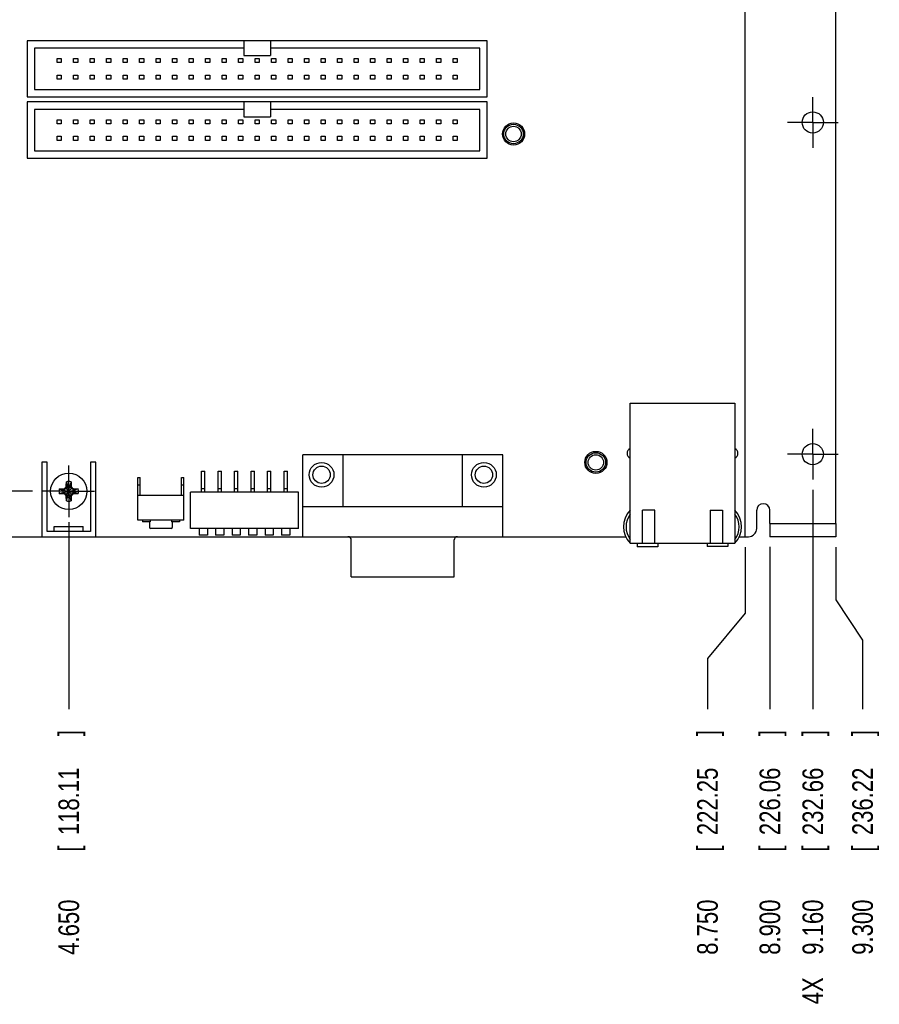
# Model space of a CAD drawing. Header units: inches. Extents: x 0 to 34, y 0 to 22.
# Tile 5 of 32: x 9.6 to 14.9, y 10.1 to 16. Entities that reach past the tile are written whole.
import ezdxf

# ---------------------------------------------------------------- set-up
doc = ezdxf.new("R2010")
doc.units = ezdxf.units.IN
doc.header["$LTSCALE"] = 1.87
doc.header["$MEASUREMENT"] = 0
doc.linetypes.add('CENTER', pattern=[0.6, 0.375, -0.075, 0.075, -0.075])
doc.layers.get('0').update_dxf_attribs({"linetype": 'CONTINUOUS'})
doc.layers.add('DEFAULT_1', color=7, linetype='CENTER')
doc.layers.add('DIMENSIONS', color=7, linetype='CONTINUOUS')
doc.styles.get("Standard").update_dxf_attribs({"font": 'txt', "width": 0.8})
doc.dimstyles.new('DIMSTYLE_1', dxfattribs={"dimtxt": 0.125, "dimasz": 0.1875, "dimexe": 0.18, "dimexo": 0.0625, "dimgap": 0.09, "dimtad": 0, "dimtih": 1, "dimtoh": 1, "dimdec": 3, "dimzin": 4, "dimdsep": 46, "dimtxsty": 'STANDARD', "dimblk": '_FILLED', "dimblk1": '_FILLED', "dimblk2": '_FILLED', "dimcen": 0.09, "dimadec": 0, "dimazin": 0, "dimtp": 0.01, "dimtm": 0.01, "dimtfac": 1, "dimtdec": 3, "dimtofl": 0, "dimtmove": 0, "dimatfit": 3, "dimldrblk": '_FILLED', "dimfxl": 1, "dimtolj": 1, "dimtzin": 4, "dimarcsym": 0})

# ---------------------------------------------------------------- blocks, each defined once
blk = doc.blocks.new('*D13')
at = {"layer": 'DIMENSIONS', "color": 2, "linetype": 'CONTINUOUS'}
blk.add_line((9.9393, 12.9886), (9.9393, 11.8554), dxfattribs=at)
at = {"layer": 'DIMENSIONS', "color": 2, "linetype": 'CONTINUOUS', "width": 0.8}
for s, p in [(']', (10.0018, 11.6929)), ('118.11', (10.0018, 11.0929)), ('[', (10.0018, 10.9929)), ('4.650', (10.0018, 10.3679))]:
    blk.add_text(s, height=0.125, rotation=90, dxfattribs=at).set_placement(p)
blk = doc.blocks.new('_FILLED')
at = {"color": 0, "linetype": 'BYBLOCK'}
blk.add_solid([(0, 0), (-1, 0.174), (-1, -0.174)], dxfattribs=at)
blk = doc.blocks.new('*D14')
at = {"layer": 'DIMENSIONS', "color": 2, "linetype": 'CONTINUOUS'}
blk.add_line((14.4493, 13.1845), (14.4493, 11.8554), dxfattribs=at)
at = {"layer": 'DIMENSIONS', "color": 2, "linetype": 'CONTINUOUS', "width": 0.8}
for s, p in [(']', (14.5118, 11.6929)), ('232.66', (14.5118, 11.0929)), ('[', (14.5118, 10.9929)), ('9.160', (14.5118, 10.3679)), ('4X ', (14.5118, 10.0679))]:
    blk.add_text(s, height=0.125, rotation=90, dxfattribs=at).set_placement(p)
blk = doc.blocks.new('*D15')
at = {"layer": 'DIMENSIONS', "color": 2, "linetype": 'CONTINUOUS'}
blk.add_line((14.1893, 12.839), (14.1893, 11.8554), dxfattribs=at)
at = {"layer": 'DIMENSIONS', "color": 2, "linetype": 'CONTINUOUS', "width": 0.8}
for s, p in [(']', (14.2518, 11.6929)), ('226.06', (14.2518, 11.0929)), ('[', (14.2518, 10.9929)), ('8.900', (14.2518, 10.3679))]:
    blk.add_text(s, height=0.125, rotation=90, dxfattribs=at).set_placement(p)
blk = doc.blocks.new('*D16')
at = {"layer": 'DIMENSIONS', "color": 2, "linetype": 'CONTINUOUS'}
for p, q in [((14.5893, 12.8388), (14.5893, 12.5191)), ((14.5893, 12.5191), (14.7511, 12.274)), ((14.7511, 12.274), (14.7511, 11.8554))]:
    blk.add_line(p, q, dxfattribs=at)
at = {"layer": 'DIMENSIONS', "color": 2, "linetype": 'CONTINUOUS', "width": 0.8}
for s, p in [(']', (14.8136, 11.6929)), ('236.22', (14.8136, 11.0929)), ('[', (14.8136, 10.9929)), ('9.300', (14.8136, 10.3679))]:
    blk.add_text(s, height=0.125, rotation=90, dxfattribs=at).set_placement(p)
blk = doc.blocks.new('*D17')
at = {"layer": 'DIMENSIONS', "color": 2, "linetype": 'CONTINUOUS'}
for p, q in [((14.0393, 12.8388), (14.0393, 12.4377)), ((14.0393, 12.4377), (13.8109, 12.1641)), ((13.8109, 12.1641), (13.8109, 11.8554))]:
    blk.add_line(p, q, dxfattribs=at)
at = {"layer": 'DIMENSIONS', "color": 2, "linetype": 'CONTINUOUS', "width": 0.8}
for s, p in [(']', (13.8734, 11.6929)), ('222.25', (13.8734, 11.0929)), ('[', (13.8734, 10.9929)), ('8.750', (13.8734, 10.3679))]:
    blk.add_text(s, height=0.125, rotation=90, dxfattribs=at).set_placement(p)
blk = doc.blocks.new('*D38')
at = {"layer": 'DIMENSIONS', "color": 2, "linetype": 'CONTINUOUS'}
blk.add_line((9.7198, 13.1763), (4.8565, 13.1763), dxfattribs=at)
at = {"layer": 'DIMENSIONS', "color": 2, "linetype": 'CONTINUOUS', "width": 0.8}
for s, p in [('[', (4.194, 13.1138)), (']', (4.694, 13.1138)), ('.275', (3.669, 13.1138)), ('6.99', (4.294, 13.1138))]:
    blk.add_text(s, height=0.125, dxfattribs=at).set_placement(p)

msp = doc.modelspace()

# ---------------------------------------------------------------- linework, layer by layer
at = {"color": 3, "linetype": 'CONTINUOUS'}
for p, q in [((14.5893, 12.9813), (14.5893, 18.7013)), ((14.1093, 12.9513), (14.1093, 13.0613)), ((14.1893, 12.9814), (14.1893, 13.0613)), ((14.1893, 12.9813), (14.5893, 12.9813)), ((14.0393, 12.9013), (14.0593, 12.9013))]:
    msp.add_line(p, q, dxfattribs=at)
at = {"color": 7, "linetype": 'CONTINUOUS'}
for p, q in [((14.0393, 12.9013), (14.0393, 18.4513)), ((9.6863, 15.9063), (9.6863, 15.5663)), ((12.4763, 15.9063), (9.6863, 15.9063)), ((11.0013, 15.9063), (11.0013, 15.8163)), ((11.1613, 15.9063), (11.1613, 15.8163)), ((12.4763, 15.5663), (12.4763, 15.9063)), ((9.7313, 15.8613), (9.7313, 15.6113)), ((11.0013, 15.8613), (9.7313, 15.8613)), ((11.0013, 15.8163), (11.1613, 15.8163)), ((12.4313, 15.8613), (11.1613, 15.8613)), ((12.4313, 15.6113), (12.4313, 15.8613)), ((9.8688, 15.7738), (9.8688, 15.7988)), ((9.8688, 15.7988), (9.8938, 15.7988)), ((9.8938, 15.7738), (9.8688, 15.7738)), ((9.8938, 15.7988), (9.8938, 15.7738)), ((9.9688, 15.7738), (9.9688, 15.7988)), ((9.9688, 15.7988), (9.9938, 15.7988)), ((9.9938, 15.7738), (9.9688, 15.7738)), ((9.9938, 15.7988), (9.9938, 15.7738)), ((10.0688, 15.7988), (10.0938, 15.7988)), ((10.0688, 15.7738), (10.0688, 15.7988)), ((10.0938, 15.7738), (10.0688, 15.7738)), ((10.0938, 15.7988), (10.0938, 15.7738)), ((10.1688, 15.7988), (10.1938, 15.7988)), ((10.1688, 15.7738), (10.1688, 15.7988)), ((10.1938, 15.7738), (10.1688, 15.7738)), ((10.1938, 15.7988), (10.1938, 15.7738)), ((10.2688, 15.7988), (10.2938, 15.7988)), ((10.2688, 15.7738), (10.2688, 15.7988)), ((10.2938, 15.7738), (10.2688, 15.7738)), ((10.2938, 15.7988), (10.2938, 15.7738)), ((10.3688, 15.7988), (10.3938, 15.7988)), ((10.3688, 15.7738), (10.3688, 15.7988)), ((10.3938, 15.7738), (10.3688, 15.7738)), ((10.3938, 15.7988), (10.3938, 15.7738)), ((10.4688, 15.7988), (10.4938, 15.7988)), ((10.4688, 15.7738), (10.4688, 15.7988)), ((10.4938, 15.7738), (10.4688, 15.7738)), ((10.4938, 15.7988), (10.4938, 15.7738)), ((10.5688, 15.7988), (10.5938, 15.7988)), ((10.5688, 15.7738), (10.5688, 15.7988)), ((10.5938, 15.7738), (10.5688, 15.7738)), ((10.5938, 15.7988), (10.5938, 15.7738)), ((10.6688, 15.7988), (10.6938, 15.7988)), ((10.6688, 15.7738), (10.6688, 15.7988)), ((10.6938, 15.7738), (10.6688, 15.7738)), ((10.6938, 15.7988), (10.6938, 15.7738)), ((10.7688, 15.7988), (10.7938, 15.7988)), ((10.7688, 15.7738), (10.7688, 15.7988)), ((10.7938, 15.7738), (10.7688, 15.7738)), ((10.7938, 15.7988), (10.7938, 15.7738)), ((10.8688, 15.7988), (10.8938, 15.7988)), ((10.8688, 15.7738), (10.8688, 15.7988)), ((10.8938, 15.7738), (10.8688, 15.7738)), ((10.8938, 15.7988), (10.8938, 15.7738)), ((10.9688, 15.7988), (10.9938, 15.7988)), ((10.9688, 15.7738), (10.9688, 15.7988)), ((10.9938, 15.7738), (10.9688, 15.7738)), ((10.9938, 15.7988), (10.9938, 15.7738)), ((11.0688, 15.7988), (11.0938, 15.7988)), ((11.0688, 15.7738), (11.0688, 15.7988)), ((11.0938, 15.7738), (11.0688, 15.7738)), ((11.0938, 15.7988), (11.0938, 15.7738)), ((11.1688, 15.7988), (11.1938, 15.7988)), ((11.1688, 15.7738), (11.1688, 15.7988)), ((11.1938, 15.7738), (11.1688, 15.7738)), ((11.1938, 15.7988), (11.1938, 15.7738)), ((11.2688, 15.7988), (11.2938, 15.7988)), ((11.2688, 15.7738), (11.2688, 15.7988)), ((11.2938, 15.7738), (11.2688, 15.7738)), ((11.2938, 15.7988), (11.2938, 15.7738)), ((11.3688, 15.7988), (11.3938, 15.7988)), ((11.3688, 15.7738), (11.3688, 15.7988)), ((11.3938, 15.7738), (11.3688, 15.7738)), ((11.3938, 15.7988), (11.3938, 15.7738)), ((11.4688, 15.7988), (11.4938, 15.7988)), ((11.4688, 15.7738), (11.4688, 15.7988)), ((11.4938, 15.7738), (11.4688, 15.7738)), ((11.4938, 15.7988), (11.4938, 15.7738)), ((11.5688, 15.7988), (11.5938, 15.7988)), ((11.5688, 15.7738), (11.5688, 15.7988)), ((11.5938, 15.7738), (11.5688, 15.7738)), ((11.5938, 15.7988), (11.5938, 15.7738)), ((11.6688, 15.7988), (11.6938, 15.7988)), ((11.6688, 15.7738), (11.6688, 15.7988)), ((11.6938, 15.7738), (11.6688, 15.7738)), ((11.6938, 15.7988), (11.6938, 15.7738)), ((11.7688, 15.7988), (11.7938, 15.7988)), ((11.7688, 15.7738), (11.7688, 15.7988)), ((11.7938, 15.7738), (11.7688, 15.7738)), ((11.7938, 15.7988), (11.7938, 15.7738)), ((11.8688, 15.7988), (11.8938, 15.7988)), ((11.8688, 15.7738), (11.8688, 15.7988)), ((11.8938, 15.7738), (11.8688, 15.7738)), ((11.8938, 15.7988), (11.8938, 15.7738)), ((11.9688, 15.7988), (11.9938, 15.7988)), ((11.9688, 15.7738), (11.9688, 15.7988)), ((11.9938, 15.7738), (11.9688, 15.7738)), ((11.9938, 15.7988), (11.9938, 15.7738)), ((12.0688, 15.7988), (12.0938, 15.7988)), ((12.0688, 15.7738), (12.0688, 15.7988)), ((12.0938, 15.7738), (12.0688, 15.7738)), ((12.0938, 15.7988), (12.0938, 15.7738)), ((12.1688, 15.7988), (12.1938, 15.7988)), ((12.1688, 15.7738), (12.1688, 15.7988)), ((12.1938, 15.7738), (12.1688, 15.7738)), ((12.1938, 15.7988), (12.1938, 15.7738)), ((12.2688, 15.7988), (12.2938, 15.7988)), ((12.2688, 15.7738), (12.2688, 15.7988)), ((12.2938, 15.7738), (12.2688, 15.7738)), ((12.2938, 15.7988), (12.2938, 15.7738)), ((9.8688, 15.6738), (9.8688, 15.6988)), ((9.8688, 15.6988), (9.8938, 15.6988)), ((9.8938, 15.6988), (9.8938, 15.6738)), ((9.9688, 15.6738), (9.9688, 15.6988)), ((9.9688, 15.6988), (9.9938, 15.6988)), ((9.9938, 15.6988), (9.9938, 15.6738)), ((10.0688, 15.6988), (10.0938, 15.6988)), ((10.0688, 15.6738), (10.0688, 15.6988)), ((10.0938, 15.6988), (10.0938, 15.6738)), ((10.1688, 15.6988), (10.1938, 15.6988)), ((10.1688, 15.6738), (10.1688, 15.6988)), ((10.1938, 15.6988), (10.1938, 15.6738)), ((10.2688, 15.6988), (10.2938, 15.6988)), ((10.2688, 15.6738), (10.2688, 15.6988)), ((10.2938, 15.6988), (10.2938, 15.6738)), ((10.3688, 15.6988), (10.3938, 15.6988)), ((10.3688, 15.6738), (10.3688, 15.6988)), ((10.3938, 15.6988), (10.3938, 15.6738)), ((10.4688, 15.6988), (10.4938, 15.6988)), ((10.4688, 15.6738), (10.4688, 15.6988)), ((10.4938, 15.6988), (10.4938, 15.6738)), ((10.5688, 15.6988), (10.5938, 15.6988)), ((10.5688, 15.6738), (10.5688, 15.6988)), ((10.5938, 15.6988), (10.5938, 15.6738)), ((10.6688, 15.6988), (10.6938, 15.6988)), ((10.6688, 15.6738), (10.6688, 15.6988)), ((10.6938, 15.6988), (10.6938, 15.6738)), ((10.7688, 15.6988), (10.7938, 15.6988)), ((10.7688, 15.6738), (10.7688, 15.6988)), ((10.7938, 15.6988), (10.7938, 15.6738)), ((10.8688, 15.6988), (10.8938, 15.6988)), ((10.8688, 15.6738), (10.8688, 15.6988)), ((10.8938, 15.6988), (10.8938, 15.6738)), ((10.9688, 15.6988), (10.9938, 15.6988)), ((10.9688, 15.6738), (10.9688, 15.6988)), ((10.9938, 15.6988), (10.9938, 15.6738)), ((11.0688, 15.6988), (11.0938, 15.6988)), ((11.0688, 15.6738), (11.0688, 15.6988)), ((11.0938, 15.6988), (11.0938, 15.6738)), ((11.1688, 15.6988), (11.1938, 15.6988)), ((11.1688, 15.6738), (11.1688, 15.6988)), ((11.1938, 15.6988), (11.1938, 15.6738)), ((11.2688, 15.6988), (11.2938, 15.6988)), ((11.2688, 15.6738), (11.2688, 15.6988)), ((11.2938, 15.6988), (11.2938, 15.6738)), ((11.3688, 15.6988), (11.3938, 15.6988)), ((11.3688, 15.6738), (11.3688, 15.6988)), ((11.3938, 15.6988), (11.3938, 15.6738)), ((11.4688, 15.6988), (11.4938, 15.6988)), ((11.4688, 15.6738), (11.4688, 15.6988)), ((11.4938, 15.6988), (11.4938, 15.6738)), ((11.5688, 15.6988), (11.5938, 15.6988)), ((11.5688, 15.6738), (11.5688, 15.6988)), ((11.5938, 15.6988), (11.5938, 15.6738)), ((11.6688, 15.6988), (11.6938, 15.6988)), ((11.6688, 15.6738), (11.6688, 15.6988)), ((11.6938, 15.6988), (11.6938, 15.6738)), ((11.7688, 15.6988), (11.7938, 15.6988)), ((11.7688, 15.6738), (11.7688, 15.6988)), ((11.7938, 15.6988), (11.7938, 15.6738)), ((11.8688, 15.6988), (11.8938, 15.6988)), ((11.8688, 15.6738), (11.8688, 15.6988)), ((11.8938, 15.6988), (11.8938, 15.6738)), ((11.9688, 15.6988), (11.9938, 15.6988)), ((11.9688, 15.6738), (11.9688, 15.6988)), ((11.9938, 15.6988), (11.9938, 15.6738)), ((12.0688, 15.6988), (12.0938, 15.6988)), ((12.0688, 15.6738), (12.0688, 15.6988)), ((12.0938, 15.6988), (12.0938, 15.6738)), ((12.1688, 15.6988), (12.1938, 15.6988)), ((12.1688, 15.6738), (12.1688, 15.6988)), ((12.1938, 15.6988), (12.1938, 15.6738)), ((12.2688, 15.6988), (12.2938, 15.6988)), ((12.2688, 15.6738), (12.2688, 15.6988)), ((12.2938, 15.6988), (12.2938, 15.6738)), ((9.8938, 15.6738), (9.8688, 15.6738)), ((9.9938, 15.6738), (9.9688, 15.6738)), ((10.0938, 15.6738), (10.0688, 15.6738)), ((10.1938, 15.6738), (10.1688, 15.6738)), ((10.2938, 15.6738), (10.2688, 15.6738)), ((10.3938, 15.6738), (10.3688, 15.6738)), ((10.4938, 15.6738), (10.4688, 15.6738)), ((10.5938, 15.6738), (10.5688, 15.6738)), ((10.6938, 15.6738), (10.6688, 15.6738)), ((10.7938, 15.6738), (10.7688, 15.6738)), ((10.8938, 15.6738), (10.8688, 15.6738)), ((10.9938, 15.6738), (10.9688, 15.6738)), ((11.0938, 15.6738), (11.0688, 15.6738)), ((11.1938, 15.6738), (11.1688, 15.6738)), ((11.2938, 15.6738), (11.2688, 15.6738)), ((11.3938, 15.6738), (11.3688, 15.6738)), ((11.4938, 15.6738), (11.4688, 15.6738)), ((11.5938, 15.6738), (11.5688, 15.6738)), ((11.6938, 15.6738), (11.6688, 15.6738)), ((11.7938, 15.6738), (11.7688, 15.6738)), ((11.8938, 15.6738), (11.8688, 15.6738)), ((11.9938, 15.6738), (11.9688, 15.6738)), ((12.0938, 15.6738), (12.0688, 15.6738)), ((12.1938, 15.6738), (12.1688, 15.6738)), ((12.2938, 15.6738), (12.2688, 15.6738)), ((9.7313, 15.6113), (12.4313, 15.6113)), ((9.6863, 15.5663), (12.4763, 15.5663)), ((9.6863, 15.5353), (9.6863, 15.1953)), ((12.4763, 15.5353), (9.6863, 15.5353)), ((11.0013, 15.5353), (11.0013, 15.4453)), ((11.1613, 15.5353), (11.1613, 15.4453)), ((12.4763, 15.1953), (12.4763, 15.5353)), ((11.0013, 15.4903), (9.7313, 15.4903)), ((9.7313, 15.4903), (9.7313, 15.2403)), ((12.4313, 15.4903), (11.1613, 15.4903)), ((12.4313, 15.2403), (12.4313, 15.4903)), ((9.8688, 15.4278), (9.8938, 15.4278)), ((9.8688, 15.4028), (9.8688, 15.4278)), ((9.8938, 15.4028), (9.8688, 15.4028)), ((9.8938, 15.4278), (9.8938, 15.4028)), ((9.9688, 15.4278), (9.9938, 15.4278)), ((9.9688, 15.4028), (9.9688, 15.4278)), ((9.9938, 15.4028), (9.9688, 15.4028)), ((9.9938, 15.4278), (9.9938, 15.4028)), ((10.0688, 15.4278), (10.0938, 15.4278)), ((10.0688, 15.4028), (10.0688, 15.4278)), ((10.0938, 15.4028), (10.0688, 15.4028)), ((10.0938, 15.4278), (10.0938, 15.4028)), ((10.1688, 15.4278), (10.1938, 15.4278)), ((10.1688, 15.4028), (10.1688, 15.4278)), ((10.1938, 15.4028), (10.1688, 15.4028)), ((10.1938, 15.4278), (10.1938, 15.4028)), ((10.2688, 15.4278), (10.2938, 15.4278)), ((10.2688, 15.4028), (10.2688, 15.4278)), ((10.2938, 15.4028), (10.2688, 15.4028)), ((10.2938, 15.4278), (10.2938, 15.4028)), ((10.3688, 15.4278), (10.3938, 15.4278)), ((10.3688, 15.4028), (10.3688, 15.4278)), ((10.3938, 15.4028), (10.3688, 15.4028)), ((10.3938, 15.4278), (10.3938, 15.4028)), ((10.4688, 15.4278), (10.4938, 15.4278)), ((10.4688, 15.4028), (10.4688, 15.4278)), ((10.4938, 15.4028), (10.4688, 15.4028)), ((10.4938, 15.4278), (10.4938, 15.4028)), ((10.5688, 15.4278), (10.5938, 15.4278)), ((10.5688, 15.4028), (10.5688, 15.4278)), ((10.5938, 15.4028), (10.5688, 15.4028)), ((10.5938, 15.4278), (10.5938, 15.4028)), ((10.6688, 15.4278), (10.6938, 15.4278)), ((10.6688, 15.4028), (10.6688, 15.4278)), ((10.6938, 15.4028), (10.6688, 15.4028)), ((10.6938, 15.4278), (10.6938, 15.4028)), ((10.7688, 15.4278), (10.7938, 15.4278)), ((10.7688, 15.4028), (10.7688, 15.4278)), ((10.7938, 15.4028), (10.7688, 15.4028)), ((10.7938, 15.4278), (10.7938, 15.4028)), ((10.8688, 15.4278), (10.8938, 15.4278)), ((10.8688, 15.4028), (10.8688, 15.4278)), ((10.8938, 15.4028), (10.8688, 15.4028)), ((10.8938, 15.4278), (10.8938, 15.4028)), ((10.9688, 15.4278), (10.9938, 15.4278)), ((10.9688, 15.4028), (10.9688, 15.4278)), ((10.9938, 15.4028), (10.9688, 15.4028)), ((10.9938, 15.4278), (10.9938, 15.4028)), ((11.0013, 15.4453), (11.1613, 15.4453)), ((11.0688, 15.4278), (11.0938, 15.4278)), ((11.0688, 15.4028), (11.0688, 15.4278)), ((11.0938, 15.4028), (11.0688, 15.4028)), ((11.0938, 15.4278), (11.0938, 15.4028)), ((11.1688, 15.4278), (11.1938, 15.4278)), ((11.1688, 15.4028), (11.1688, 15.4278)), ((11.1938, 15.4028), (11.1688, 15.4028)), ((11.1938, 15.4278), (11.1938, 15.4028)), ((11.2688, 15.4278), (11.2938, 15.4278)), ((11.2688, 15.4028), (11.2688, 15.4278)), ((11.2938, 15.4028), (11.2688, 15.4028)), ((11.2938, 15.4278), (11.2938, 15.4028)), ((11.3688, 15.4278), (11.3938, 15.4278)), ((11.3688, 15.4028), (11.3688, 15.4278)), ((11.3938, 15.4028), (11.3688, 15.4028)), ((11.3938, 15.4278), (11.3938, 15.4028)), ((11.4688, 15.4278), (11.4938, 15.4278)), ((11.4688, 15.4028), (11.4688, 15.4278)), ((11.4938, 15.4028), (11.4688, 15.4028)), ((11.4938, 15.4278), (11.4938, 15.4028)), ((11.5688, 15.4278), (11.5938, 15.4278)), ((11.5688, 15.4028), (11.5688, 15.4278)), ((11.5938, 15.4028), (11.5688, 15.4028)), ((11.5938, 15.4278), (11.5938, 15.4028)), ((11.6688, 15.4278), (11.6938, 15.4278)), ((11.6688, 15.4028), (11.6688, 15.4278)), ((11.6938, 15.4028), (11.6688, 15.4028)), ((11.6938, 15.4278), (11.6938, 15.4028)), ((11.7688, 15.4278), (11.7938, 15.4278)), ((11.7688, 15.4028), (11.7688, 15.4278)), ((11.7938, 15.4028), (11.7688, 15.4028)), ((11.7938, 15.4278), (11.7938, 15.4028)), ((11.8688, 15.4278), (11.8938, 15.4278)), ((11.8688, 15.4028), (11.8688, 15.4278)), ((11.8938, 15.4028), (11.8688, 15.4028)), ((11.8938, 15.4278), (11.8938, 15.4028)), ((11.9688, 15.4278), (11.9938, 15.4278)), ((11.9688, 15.4028), (11.9688, 15.4278)), ((11.9938, 15.4028), (11.9688, 15.4028)), ((11.9938, 15.4278), (11.9938, 15.4028)), ((12.0688, 15.4278), (12.0938, 15.4278)), ((12.0688, 15.4028), (12.0688, 15.4278)), ((12.0938, 15.4028), (12.0688, 15.4028)), ((12.0938, 15.4278), (12.0938, 15.4028)), ((12.1688, 15.4278), (12.1938, 15.4278)), ((12.1688, 15.4028), (12.1688, 15.4278)), ((12.1938, 15.4028), (12.1688, 15.4028)), ((12.1938, 15.4278), (12.1938, 15.4028)), ((12.2688, 15.4278), (12.2938, 15.4278)), ((12.2688, 15.4028), (12.2688, 15.4278)), ((12.2938, 15.4028), (12.2688, 15.4028)), ((12.2938, 15.4278), (12.2938, 15.4028)), ((9.8688, 15.3278), (9.8938, 15.3278)), ((9.8688, 15.3028), (9.8688, 15.3278)), ((9.8938, 15.3028), (9.8688, 15.3028)), ((9.8938, 15.3278), (9.8938, 15.3028)), ((9.9688, 15.3278), (9.9938, 15.3278)), ((9.9688, 15.3028), (9.9688, 15.3278)), ((9.9938, 15.3028), (9.9688, 15.3028)), ((9.9938, 15.3278), (9.9938, 15.3028)), ((10.0688, 15.3278), (10.0938, 15.3278)), ((10.0688, 15.3028), (10.0688, 15.3278)), ((10.0938, 15.3028), (10.0688, 15.3028)), ((10.0938, 15.3278), (10.0938, 15.3028)), ((10.1688, 15.3278), (10.1938, 15.3278)), ((10.1688, 15.3028), (10.1688, 15.3278)), ((10.1938, 15.3028), (10.1688, 15.3028)), ((10.1938, 15.3278), (10.1938, 15.3028)), ((10.2688, 15.3278), (10.2938, 15.3278)), ((10.2688, 15.3028), (10.2688, 15.3278)), ((10.2938, 15.3028), (10.2688, 15.3028)), ((10.2938, 15.3278), (10.2938, 15.3028)), ((10.3688, 15.3278), (10.3938, 15.3278)), ((10.3688, 15.3028), (10.3688, 15.3278)), ((10.3938, 15.3028), (10.3688, 15.3028)), ((10.3938, 15.3278), (10.3938, 15.3028)), ((10.4688, 15.3278), (10.4938, 15.3278)), ((10.4688, 15.3028), (10.4688, 15.3278)), ((10.4938, 15.3028), (10.4688, 15.3028)), ((10.4938, 15.3278), (10.4938, 15.3028)), ((10.5688, 15.3278), (10.5938, 15.3278)), ((10.5688, 15.3028), (10.5688, 15.3278)), ((10.5938, 15.3028), (10.5688, 15.3028)), ((10.5938, 15.3278), (10.5938, 15.3028)), ((10.6688, 15.3278), (10.6938, 15.3278)), ((10.6688, 15.3028), (10.6688, 15.3278)), ((10.6938, 15.3028), (10.6688, 15.3028)), ((10.6938, 15.3278), (10.6938, 15.3028)), ((10.7688, 15.3278), (10.7938, 15.3278)), ((10.7688, 15.3028), (10.7688, 15.3278)), ((10.7938, 15.3028), (10.7688, 15.3028)), ((10.7938, 15.3278), (10.7938, 15.3028)), ((10.8688, 15.3278), (10.8938, 15.3278)), ((10.8688, 15.3028), (10.8688, 15.3278)), ((10.8938, 15.3028), (10.8688, 15.3028)), ((10.8938, 15.3278), (10.8938, 15.3028)), ((10.9688, 15.3278), (10.9938, 15.3278)), ((10.9688, 15.3028), (10.9688, 15.3278)), ((10.9938, 15.3028), (10.9688, 15.3028)), ((10.9938, 15.3278), (10.9938, 15.3028)), ((11.0688, 15.3278), (11.0938, 15.3278)), ((11.0688, 15.3028), (11.0688, 15.3278)), ((11.0938, 15.3028), (11.0688, 15.3028)), ((11.0938, 15.3278), (11.0938, 15.3028)), ((11.1688, 15.3278), (11.1938, 15.3278)), ((11.1688, 15.3028), (11.1688, 15.3278)), ((11.1938, 15.3028), (11.1688, 15.3028)), ((11.1938, 15.3278), (11.1938, 15.3028)), ((11.2688, 15.3278), (11.2938, 15.3278)), ((11.2688, 15.3028), (11.2688, 15.3278)), ((11.2938, 15.3028), (11.2688, 15.3028)), ((11.2938, 15.3278), (11.2938, 15.3028)), ((11.3688, 15.3278), (11.3938, 15.3278)), ((11.3688, 15.3028), (11.3688, 15.3278)), ((11.3938, 15.3028), (11.3688, 15.3028)), ((11.3938, 15.3278), (11.3938, 15.3028)), ((11.4688, 15.3278), (11.4938, 15.3278)), ((11.4688, 15.3028), (11.4688, 15.3278)), ((11.4938, 15.3028), (11.4688, 15.3028)), ((11.4938, 15.3278), (11.4938, 15.3028)), ((11.5688, 15.3278), (11.5938, 15.3278)), ((11.5688, 15.3028), (11.5688, 15.3278)), ((11.5938, 15.3028), (11.5688, 15.3028)), ((11.5938, 15.3278), (11.5938, 15.3028)), ((11.6688, 15.3278), (11.6938, 15.3278)), ((11.6688, 15.3028), (11.6688, 15.3278)), ((11.6938, 15.3028), (11.6688, 15.3028)), ((11.6938, 15.3278), (11.6938, 15.3028)), ((11.7688, 15.3278), (11.7938, 15.3278)), ((11.7688, 15.3028), (11.7688, 15.3278)), ((11.7938, 15.3028), (11.7688, 15.3028)), ((11.7938, 15.3278), (11.7938, 15.3028)), ((11.8688, 15.3278), (11.8938, 15.3278)), ((11.8688, 15.3028), (11.8688, 15.3278)), ((11.8938, 15.3028), (11.8688, 15.3028)), ((11.8938, 15.3278), (11.8938, 15.3028)), ((11.9688, 15.3278), (11.9938, 15.3278)), ((11.9688, 15.3028), (11.9688, 15.3278)), ((11.9938, 15.3028), (11.9688, 15.3028)), ((11.9938, 15.3278), (11.9938, 15.3028)), ((12.0688, 15.3278), (12.0938, 15.3278)), ((12.0688, 15.3028), (12.0688, 15.3278)), ((12.0938, 15.3028), (12.0688, 15.3028)), ((12.0938, 15.3278), (12.0938, 15.3028)), ((12.1688, 15.3278), (12.1938, 15.3278)), ((12.1688, 15.3028), (12.1688, 15.3278)), ((12.1938, 15.3028), (12.1688, 15.3028)), ((12.1938, 15.3278), (12.1938, 15.3028)), ((12.2688, 15.3278), (12.2938, 15.3278)), ((12.2688, 15.3028), (12.2688, 15.3278)), ((12.2938, 15.3028), (12.2688, 15.3028)), ((12.2938, 15.3278), (12.2938, 15.3028)), ((9.7313, 15.2403), (12.4313, 15.2403)), ((9.6863, 15.1953), (12.4763, 15.1953)), ((13.3423, 13.7113), (13.9773, 13.7113)), ((13.3423, 12.8613), (13.3423, 13.7113)), ((13.9773, 13.7113), (13.9773, 12.8613)), ((12.5703, 13.3983), (11.3573, 13.3983)), ((11.3573, 12.9013), (11.3573, 13.3983)), ((11.6023, 13.0833), (11.6023, 13.3983)), ((12.3253, 13.0833), (12.3253, 13.3983)), ((12.5703, 12.9013), (12.5703, 13.3983)), ((9.8078, 13.3533), (9.7758, 13.3533)), ((9.7758, 13.3533), (9.7758, 12.9013)), ((9.8078, 12.9333), (9.8078, 13.3533)), ((10.1028, 13.3533), (10.0708, 13.3533)), ((10.0708, 13.3533), (10.0708, 12.9333)), ((10.1028, 12.9013), (10.1028, 13.3533)), ((10.3583, 13.2601), (10.3731, 13.2601)), ((10.3583, 13.0023), (10.3583, 13.2601)), ((10.3731, 13.1503), (10.3731, 13.2601)), ((10.6231, 13.2601), (10.6378, 13.2601)), ((10.6231, 13.1503), (10.6231, 13.2601)), ((10.6378, 13.0023), (10.6378, 13.2601)), ((10.7443, 13.2993), (10.7643, 13.2993)), ((10.7443, 13.1703), (10.7443, 13.2993)), ((10.7643, 13.1703), (10.7643, 13.2993)), ((10.8443, 13.2993), (10.8643, 13.2993)), ((10.8443, 13.1703), (10.8443, 13.2993)), ((10.8643, 13.1703), (10.8643, 13.2993)), ((10.9443, 13.2993), (10.9643, 13.2993)), ((10.9443, 13.1703), (10.9443, 13.2993)), ((10.9643, 13.1703), (10.9643, 13.2993)), ((11.0443, 13.2993), (11.0643, 13.2993)), ((11.0443, 13.1703), (11.0443, 13.2993)), ((11.0643, 13.1703), (11.0643, 13.2993)), ((11.1443, 13.2993), (11.1643, 13.2993)), ((11.1443, 13.1703), (11.1443, 13.2993)), ((11.1643, 13.1703), (11.1643, 13.2993)), ((11.2443, 13.2993), (11.2643, 13.2993)), ((11.2443, 13.1703), (11.2443, 13.2993)), ((11.2643, 13.1703), (11.2643, 13.2993)), ((9.8819, 13.1905), (9.9039, 13.1836)), ((9.9228, 13.1928), (9.9068, 13.1836)), ((9.9068, 13.1836), (9.9103, 13.1916)), ((9.9597, 13.1559), (9.919, 13.1966)), ((9.919, 13.1559), (9.9597, 13.1966)), ((9.932, 13.2088), (9.9228, 13.1928)), ((9.924, 13.2053), (9.932, 13.2088)), ((9.9251, 13.2337), (9.932, 13.2117)), ((9.9466, 13.1409), (9.932, 13.2117)), ((9.932, 13.2117), (9.932, 13.2088)), ((9.932, 13.1409), (9.9466, 13.2117)), ((9.9466, 13.1438), (9.932, 13.2088)), ((9.932, 13.1438), (9.9466, 13.2088)), ((9.9536, 13.2337), (9.9466, 13.2117)), ((9.9466, 13.2088), (9.9466, 13.2117)), ((9.9466, 13.2088), (9.9546, 13.2053)), ((9.9558, 13.1928), (9.9466, 13.2088)), ((9.9718, 13.1836), (9.9558, 13.1928)), ((9.9683, 13.1916), (9.9718, 13.1836)), ((9.9967, 13.1905), (9.9747, 13.1836)), ((10.3731, 13.2143), (10.3583, 13.2143)), ((10.6378, 13.2143), (10.6231, 13.2143)), ((10.7443, 13.1936), (10.7643, 13.1936)), ((10.8443, 13.1936), (10.8643, 13.1936)), ((10.9443, 13.1936), (10.9643, 13.1936)), ((11.0443, 13.1936), (11.0643, 13.1936)), ((11.1443, 13.1936), (11.1643, 13.1936)), ((11.2443, 13.1936), (11.2643, 13.1936)), ((9.8819, 13.162), (9.9039, 13.169)), ((9.9039, 13.169), (9.9747, 13.1836)), ((9.9068, 13.1836), (9.9039, 13.1836)), ((9.9039, 13.1836), (9.9747, 13.169)), ((9.9039, 13.169), (9.9068, 13.169)), ((9.9068, 13.169), (9.9718, 13.1836)), ((9.9068, 13.1836), (9.9718, 13.169)), ((9.9068, 13.169), (9.9228, 13.1598)), ((9.9103, 13.161), (9.9068, 13.169)), ((9.9228, 13.1598), (9.932, 13.1438)), ((9.932, 13.1438), (9.924, 13.1473)), ((9.9251, 13.1188), (9.932, 13.1409)), ((9.932, 13.1438), (9.932, 13.1409)), ((9.9466, 13.1438), (9.9558, 13.1598)), ((9.9546, 13.1473), (9.9466, 13.1438)), ((9.9466, 13.1409), (9.9466, 13.1438)), ((9.9536, 13.1188), (9.9466, 13.1409)), ((9.9558, 13.1598), (9.9718, 13.169)), ((9.9683, 13.161), (9.9718, 13.169)), ((9.9747, 13.1836), (9.9718, 13.1836)), ((9.9718, 13.169), (9.9747, 13.169)), ((9.9967, 13.162), (9.9747, 13.169)), ((10.6378, 13.1503), (10.3583, 13.1503)), ((11.3313, 13.1703), (10.6773, 13.1703)), ((10.6773, 12.9503), (10.6773, 13.1703)), ((11.3313, 12.9503), (11.3313, 13.1703)), ((11.3573, 13.0833), (12.5703, 13.0833)), ((13.4923, 13.0613), (13.4173, 13.0613)), ((13.4173, 12.8613), (13.4173, 13.0613)), ((13.4923, 12.8613), (13.4923, 13.0613)), ((13.8273, 13.0613), (13.9023, 13.0613)), ((13.8273, 13.0613), (13.8273, 12.8613)), ((13.9023, 13.0613), (13.9023, 12.8613)), ((9.8518, 12.9633), (10.0268, 12.9633)), ((9.8518, 12.9333), (9.8518, 12.9633)), ((10.0268, 12.9333), (10.0268, 12.9633)), ((10.6378, 13.0023), (10.3583, 13.0023)), ((10.3859, 13.0023), (10.3859, 12.9905)), ((10.4331, 12.9905), (10.3859, 12.9905)), ((10.4292, 12.9905), (10.4292, 12.9563)), ((10.4331, 13.0023), (10.4331, 12.9905)), ((10.562, 12.9513), (10.4342, 12.9513)), ((10.563, 13.0023), (10.563, 12.9905)), ((10.6103, 12.9905), (10.563, 12.9905)), ((10.567, 12.9905), (10.567, 12.9563)), ((10.6103, 13.0023), (10.6103, 12.9905)), ((11.3313, 12.9503), (10.6773, 12.9503)), ((10.7293, 12.9503), (10.7293, 12.9113)), ((10.7793, 12.9503), (10.7793, 12.9113)), ((10.8293, 12.9503), (10.8293, 12.9113)), ((10.8793, 12.9503), (10.8793, 12.9113)), ((10.9293, 12.9503), (10.9293, 12.9113)), ((10.9793, 12.9503), (10.9793, 12.9113)), ((11.0293, 12.9503), (11.0293, 12.9113)), ((11.0793, 12.9503), (11.0793, 12.9113)), ((11.1293, 12.9503), (11.1293, 12.9113)), ((11.1793, 12.9503), (11.1793, 12.9113)), ((11.2293, 12.9503), (11.2293, 12.9113)), ((11.2793, 12.9503), (11.2793, 12.9113)), ((14.1893, 12.9813), (14.1893, 12.9013)), ((14.5893, 12.9813), (14.5893, 12.9013)), ((6.6333, 12.9013), (13.3159, 12.9013)), ((10.0708, 12.9333), (9.8078, 12.9333)), ((10.7793, 12.9113), (10.7293, 12.9113)), ((10.8793, 12.9113), (10.8293, 12.9113)), ((10.9793, 12.9113), (10.9293, 12.9113)), ((11.0793, 12.9113), (11.0293, 12.9113)), ((11.1793, 12.9113), (11.1293, 12.9113)), ((11.2793, 12.9113), (11.2293, 12.9113)), ((13.3323, 12.9013), (13.3423, 12.9013)), ((13.9773, 12.9013), (13.9873, 12.9013)), ((14.0038, 12.9013), (14.0393, 12.9013)), ((14.5893, 12.9013), (14.1893, 12.9013)), ((11.6519, 12.6583), (11.6519, 12.8813)), ((12.2757, 12.6583), (12.2757, 12.8813)), ((13.3423, 12.8613), (13.9773, 12.8613)), ((13.3848, 12.8613), (13.3848, 12.8403)), ((13.5098, 12.8403), (13.3848, 12.8403)), ((13.5098, 12.8613), (13.5098, 12.8403)), ((13.8098, 12.8613), (13.8098, 12.8413)), ((13.9348, 12.8413), (13.8098, 12.8413)), ((13.9348, 12.8613), (13.9348, 12.8413)), ((11.6519, 12.6583), (12.2757, 12.6583))]:
    msp.add_line(p, q, dxfattribs=at)
at = {"color": 3, "linetype": 'CONTINUOUS'}
for centre in [(14.4493, 15.4113), (14.4493, 13.4013)]:
    msp.add_circle(centre, 0.0643, dxfattribs=at)
at = {"color": 7, "linetype": 'CONTINUOUS'}
for centre, radius in [((12.6353, 15.3413), 0.067), ((12.6353, 15.3413), 0.0591), ((12.6353, 15.3413), 0.0468), ((13.1343, 13.3513), 0.067), ((13.1343, 13.3513), 0.0591), ((13.1343, 13.3513), 0.0468), ((11.4718, 13.2763), 0.075), ((11.4718, 13.2763), 0.0525), ((12.4558, 13.2763), 0.075), ((12.4558, 13.2763), 0.0525), ((9.9393, 13.1763), 0.1102)]:
    msp.add_circle(centre, radius, dxfattribs=at)
for centre, radius, start, end in [((13.3548, 13.4063), 0.031, 113.77999, 246.22001), ((13.9648, 13.4063), 0.031, 293.77999, 66.22001), ((9.9393, 13.1763), 0.0592, 166.06946, 193.93054), ((9.9393, 13.1763), 0.0592, 76.06946, 103.93054), ((9.9393, 13.1763), 0.0361, 78.37385, 101.62615), ((9.9393, 13.1763), 0.0592, 346.06946, 13.93054), ((9.9393, 13.1763), 0.0361, 168.37385, 191.62615), ((9.9393, 13.1763), 0.0361, 258.37385, 281.62615), ((9.9393, 13.1763), 0.0361, 348.37385, 11.62615), ((9.9393, 13.1763), 0.0592, 256.06946, 283.93054), ((13.4473, 12.9613), 0.145, 136.39718, 223.60282), ((13.4473, 12.9613), 0.13, 143.87107, 216.12893), ((13.8723, 12.9613), 0.145, 316.39718, 43.60282), ((13.8723, 12.9613), 0.13, 323.87107, 36.12893), ((10.4342, 12.9563), 0.005, 180, 270), ((10.562, 12.9563), 0.005, 270, 360), ((11.6319, 12.8813), 0.02, 0, 90), ((12.2957, 12.8813), 0.02, 90, 180)]:
    msp.add_arc(centre, radius, start, end, dxfattribs=at)
at = {"color": 3, "linetype": 'CONTINUOUS'}
for centre, radius, start, end in [((14.1493, 13.0613), 0.04, 0, 180), ((14.0593, 12.9513), 0.05, 270, 360)]:
    msp.add_arc(centre, radius, start, end, dxfattribs=at)
at = {"color": 7, "linetype": 'CONTINUOUS'}
for points, knots in [([(9.8819, 13.1905), (9.8837, 13.1906), (9.8872, 13.1908), (9.8924, 13.191), (9.8973, 13.1912), (9.902, 13.1914), (9.9063, 13.1915), (9.909, 13.1915), (9.9103, 13.1916)], [0, 0, 0, 0, 0.187965, 0.371554, 0.547682, 0.713203, 0.864986, 1, 1, 1, 1]), ([(9.9103, 13.1916), (9.911, 13.1919), (9.9123, 13.1927), (9.9143, 13.1939), (9.9156, 13.1946), (9.9162, 13.195)], [0, 0, 0, 0, 0.336109, 0.669495, 1, 1, 1, 1]), ([(9.9162, 13.195), (9.9165, 13.1952), (9.9172, 13.1956), (9.9181, 13.1961), (9.9187, 13.1964), (9.919, 13.1966)], [0, 0, 0, 0, 0.3328, 0.666343, 1, 1, 1, 1]), ([(9.919, 13.1966), (9.9192, 13.1969), (9.9195, 13.1975), (9.92, 13.1984), (9.9204, 13.199), (9.9206, 13.1993)], [0, 0, 0, 0, 0.333757, 0.667303, 1, 1, 1, 1]), ([(9.9206, 13.1993), (9.9209, 13.2), (9.9217, 13.2013), (9.9229, 13.2033), (9.9236, 13.2046), (9.924, 13.2053)], [0, 0, 0, 0, 0.331349, 0.664776, 1, 1, 1, 1]), ([(9.924, 13.2053), (9.9241, 13.2064), (9.9241, 13.2086), (9.9242, 13.2122), (9.9243, 13.216), (9.9244, 13.22), (9.9246, 13.2244), (9.9248, 13.229), (9.925, 13.2321), (9.9251, 13.2337)], [0, 0, 0, 0, 0.114405, 0.238511, 0.372304, 0.51566, 0.668338, 0.829958, 1, 1, 1, 1]), ([(9.9536, 13.2337), (9.9537, 13.2319), (9.9538, 13.2284), (9.9541, 13.2232), (9.9543, 13.2182), (9.9544, 13.2136), (9.9545, 13.2093), (9.9546, 13.2066), (9.9546, 13.2053)], [0, 0, 0, 0, 0.187965, 0.371554, 0.547682, 0.713203, 0.864986, 1, 1, 1, 1]), ([(9.9546, 13.2053), (9.955, 13.2046), (9.9558, 13.2033), (9.9569, 13.2013), (9.9577, 13.2), (9.9581, 13.1993)], [0, 0, 0, 0, 0.336109, 0.669495, 1, 1, 1, 1]), ([(9.9581, 13.1993), (9.9582, 13.199), (9.9586, 13.1984), (9.9591, 13.1975), (9.9595, 13.1969), (9.9597, 13.1966)], [0, 0, 0, 0, 0.3328, 0.666343, 1, 1, 1, 1]), ([(9.9597, 13.1966), (9.96, 13.1964), (9.9606, 13.1961), (9.9615, 13.1956), (9.9621, 13.1952), (9.9624, 13.195)], [0, 0, 0, 0, 0.333757, 0.667303, 1, 1, 1, 1]), ([(9.9624, 13.195), (9.963, 13.1946), (9.9644, 13.1939), (9.9663, 13.1927), (9.9677, 13.1919), (9.9683, 13.1916)], [0, 0, 0, 0, 0.331349, 0.664776, 1, 1, 1, 1]), ([(9.9683, 13.1916), (9.9694, 13.1915), (9.9717, 13.1915), (9.9752, 13.1914), (9.979, 13.1913), (9.9831, 13.1912), (9.9874, 13.191), (9.992, 13.1908), (9.9951, 13.1906), (9.9967, 13.1905)], [0, 0, 0, 0, 0.114405, 0.238511, 0.372304, 0.51566, 0.668338, 0.829958, 1, 1, 1, 1]), ([(9.9103, 13.161), (9.9092, 13.161), (9.907, 13.1611), (9.9034, 13.1611), (9.8996, 13.1613), (9.8956, 13.1614), (9.8912, 13.1616), (9.8866, 13.1618), (9.8835, 13.1619), (9.8819, 13.162)], [0, 0, 0, 0, 0.114405, 0.238511, 0.372304, 0.51566, 0.668338, 0.829958, 1, 1, 1, 1]), ([(9.9162, 13.1575), (9.9156, 13.1579), (9.9143, 13.1587), (9.9123, 13.1598), (9.911, 13.1606), (9.9103, 13.161)], [0, 0, 0, 0, 0.331349, 0.664776, 1, 1, 1, 1]), ([(9.919, 13.1559), (9.9187, 13.1561), (9.9181, 13.1565), (9.9172, 13.157), (9.9165, 13.1574), (9.9162, 13.1575)], [0, 0, 0, 0, 0.333757, 0.667303, 1, 1, 1, 1]), ([(9.9206, 13.1532), (9.9204, 13.1535), (9.92, 13.1541), (9.9195, 13.155), (9.9192, 13.1556), (9.919, 13.1559)], [0, 0, 0, 0, 0.3328, 0.666343, 1, 1, 1, 1]), ([(9.924, 13.1473), (9.9236, 13.1479), (9.9229, 13.1493), (9.9217, 13.1512), (9.9209, 13.1526), (9.9206, 13.1532)], [0, 0, 0, 0, 0.336109, 0.669495, 1, 1, 1, 1]), ([(9.9251, 13.1188), (9.925, 13.1206), (9.9248, 13.1241), (9.9246, 13.1293), (9.9244, 13.1343), (9.9242, 13.139), (9.9241, 13.1433), (9.9241, 13.146), (9.924, 13.1473)], [0, 0, 0, 0, 0.187965, 0.371554, 0.547682, 0.713203, 0.864986, 1, 1, 1, 1]), ([(9.9546, 13.1473), (9.9546, 13.1462), (9.9545, 13.1439), (9.9544, 13.1404), (9.9543, 13.1366), (9.9542, 13.1325), (9.954, 13.1282), (9.9538, 13.1236), (9.9537, 13.1205), (9.9536, 13.1188)], [0, 0, 0, 0, 0.114405, 0.238511, 0.372304, 0.51566, 0.668338, 0.829958, 1, 1, 1, 1]), ([(9.9581, 13.1532), (9.9577, 13.1526), (9.9569, 13.1512), (9.9558, 13.1493), (9.955, 13.1479), (9.9546, 13.1473)], [0, 0, 0, 0, 0.331349, 0.664776, 1, 1, 1, 1]), ([(9.9597, 13.1559), (9.9595, 13.1556), (9.9591, 13.155), (9.9586, 13.1541), (9.9582, 13.1535), (9.9581, 13.1532)], [0, 0, 0, 0, 0.333757, 0.667303, 1, 1, 1, 1]), ([(9.9624, 13.1575), (9.9621, 13.1574), (9.9615, 13.157), (9.9606, 13.1565), (9.96, 13.1561), (9.9597, 13.1559)], [0, 0, 0, 0, 0.3328, 0.666343, 1, 1, 1, 1]), ([(9.9683, 13.161), (9.9677, 13.1606), (9.9663, 13.1598), (9.9644, 13.1587), (9.963, 13.1579), (9.9624, 13.1575)], [0, 0, 0, 0, 0.336109, 0.669494, 1, 1, 1, 1]), ([(9.9967, 13.162), (9.9949, 13.1619), (9.9915, 13.1617), (9.9866, 13.1615), (9.9822, 13.1614), (9.9782, 13.1612), (9.9746, 13.1611), (9.9714, 13.1611), (9.9693, 13.161), (9.9683, 13.161)], [0, 0, 0, 0, 0.189542, 0.361695, 0.517297, 0.657331, 0.78244, 0.895412, 1, 1, 1, 1])]:
    msp.add_open_spline(points, degree=3, knots=knots, dxfattribs=at)
at = {"layer": 'DEFAULT_1', "color": 7, "linetype": 'CENTER'}
for p, q in [((14.4493, 15.4113), (14.4493, 15.5655)), ((14.4493, 15.4113), (14.2951, 15.4113)), ((14.4493, 15.4113), (14.6036, 15.4113)), ((14.4493, 15.4113), (14.4493, 15.257)), ((14.4493, 13.4013), (14.4493, 13.5555)), ((14.4493, 13.4013), (14.2951, 13.4013)), ((14.4493, 13.4013), (14.6036, 13.4013)), ((14.4493, 13.4013), (14.4493, 13.247)), ((9.9393, 13.1763), (9.9393, 13.3333)), ((9.9393, 13.1763), (9.7823, 13.1763)), ((9.9393, 13.1763), (10.0963, 13.1763)), ((9.9393, 13.1763), (9.9393, 13.0193))]:
    msp.add_line(p, q, dxfattribs=at)

# ---------------------------------------------------------------- dimensions: what is measured, and where the dimension line sits
at = {"layer": 'DIMENSIONS', "color": 2, "linetype": 'CONTINUOUS'}
for feature_location, offset, dtype, origin, picture, middle in [((9.7198, 13.1763), (-4.8634, 0), 0, (9.7823, 12.9013), '*D38', (4.2315, 13.1763)), ((9.9393, 12.9886), (0, -1.1332), 1, (5.2893, 13.0193), '*D13', (9.9393, 11.0804)), ((14.1893, 12.839), (0, -0.9836), 1, (5.2893, 12.9015), '*D15', (14.1893, 11.0804)), ((14.5893147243, 12.8387756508), (0.1617673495, -0.9833937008), 0, (5.2893147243, 12.9012756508), '*D16', (14.7510820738, 11.08038195)), ((14.0393147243, 12.8387756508), (-0.2284120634, -0.9833937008), 0, (5.2893147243, 12.9012756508), '*D17', (13.8109026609, 11.08038195))]:
    dim = msp.add_ordinate_dim(feature_location=feature_location, offset=offset, dtype=dtype, origin=origin, dimstyle='DIMSTYLE_1', dxfattribs=at)
    dim.commit()
    dim.dimension.update_dxf_attribs({"geometry": picture, "text_midpoint": middle})
dim = msp.add_ordinate_dim(feature_location=(14.4493, 13.1845), offset=(0, -1.3291), dtype=1, origin=(5.2893, 13.247), text='4X <>', dimstyle='DIMSTYLE_1', dxfattribs=at)
dim.commit()
dim.dimension.update_dxf_attribs({"geometry": '*D14', "text_midpoint": (14.4493, 10.9304)})

doc.saveas('drawing.dxf')
